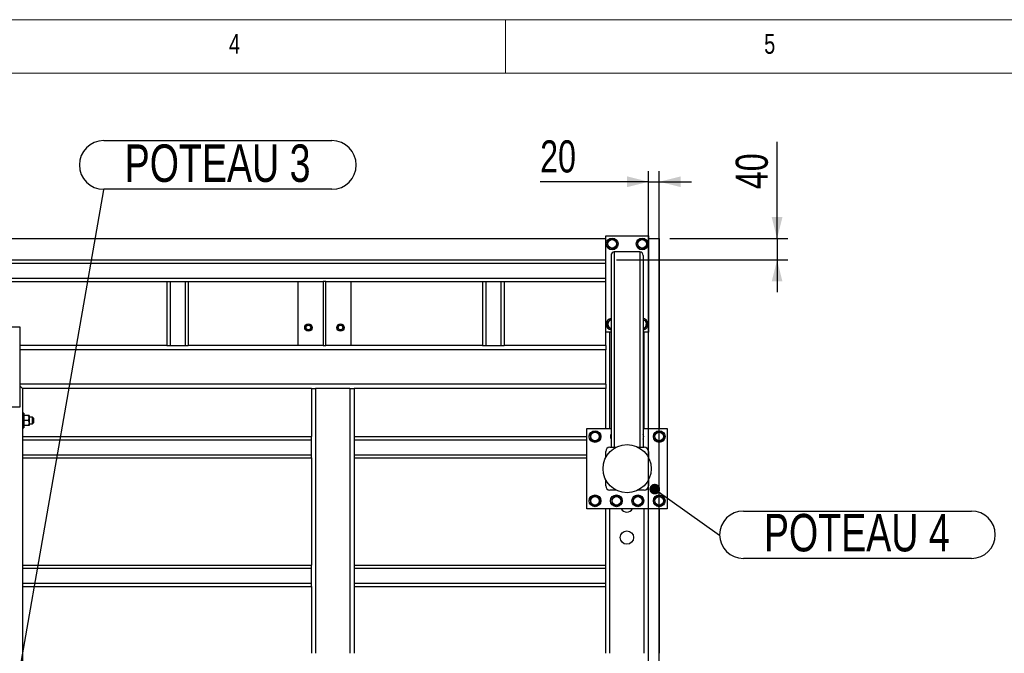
# Model space of a CAD drawing. Header units: millimetres. Extents: x 5 to 589, y 5 to 415.
# Tile 20 of 70: x 152 to 244, y 356 to 415. Entities that reach past the tile are written whole.
import ezdxf

# ---------------------------------------------------------------- set-up
doc = ezdxf.new("R2010")
doc.units = ezdxf.units.MM
doc.layers.add('COTES', color=1, linetype='Continuous')
doc.layers.add('NOTES', color=6, linetype='Continuous')
doc.layers.add('TRAIT-FORT', color=4, linetype='Continuous', lineweight=25)
doc.styles.add('SLDTEXTSTYLE0', font='TXT', dxfattribs={"width": 0.75})
doc.dimstyles.new('SLDDIMSTYLE3', dxfattribs={"dimtxt": 3, "dimasz": 2, "dimexe": 0, "dimexo": 0.0625, "dimgap": 0.75, "dimtad": 1, "dimdec": 0, "dimlfac": 20, "dimrnd": 1e-09, "dimzin": 12, "dimdsep": 46, "dimtxsty": 'SLDTEXTSTYLE0', "dimsah": 1, "dimcen": 0.09, "dimadec": 0, "dimazin": 3, "dimtfac": 1, "dimtdec": 0, "dimtmove": 0, "dimatfit": 0, "dimfxl": 1, "dimfrac": 2, "dimtolj": 1, "dimtzin": 12, "dimarcsym": 0})
doc.dimstyles.new('SLDDIMSTYLE4', dxfattribs={"dimtxt": 0.18, "dimasz": 1, "dimexe": 0, "dimexo": 0.0625, "dimgap": 0, "dimtad": 0, "dimtih": 1, "dimtoh": 1, "dimdec": 0, "dimrnd": 1e-09, "dimzin": 0, "dimdsep": 46, "dimtxsty": 'Standard', "dimblk1": 'DOT', "dimblk2": 'DOT', "dimsah": 1, "dimcen": 0.09, "dimadec": 0, "dimazin": 0, "dimtfac": 1, "dimtdec": 0, "dimtofl": 0, "dimtmove": 0, "dimatfit": 3, "dimldrblk": 'DOT', "dimfxl": 1, "dimfrac": 2, "dimtolj": 1, "dimtzin": 0, "dimarcsym": 0})

# ---------------------------------------------------------------- blocks, each defined once
blk = doc.blocks.new('_D_31')
at = {"layer": 'COTES', "color": 1, "transparency": 16777216}
for p, q in [((210.362, 306.551), (210.362, 400.859)), ((211.362, 320.501), (211.362, 400.859)), ((210.362, 399.859), (200.238, 399.859)), ((210.362, 399.859), (211.362, 399.859)), ((211.362, 399.859), (214.362, 399.859))]:
    blk.add_line(p, q, dxfattribs=at)
for points in [[(210.362, 399.859), (208.362, 400.359), (208.362, 399.359)], [(211.362, 399.859), (213.362, 399.359), (213.362, 400.359)]]:
    blk.add_solid(points, dxfattribs=at)
at = {"layer": 'COTES', "color": 1, "transparency": 16777216, "insert": (200.238, 403.726), "char_height": 3, "attachment_point": 1, "style": 'SLDTEXTSTYLE0'}
blk.add_mtext('20', dxfattribs=at)
blk = doc.blocks.new('_D_36')
at = {"layer": 'COTES', "color": 1, "transparency": 16777216}
for p, q in [((222.374, 394.551), (222.374, 403.599)), ((212.362, 394.551), (223.374, 394.551)), ((222.374, 394.551), (222.374, 392.551)), ((207.362, 392.551), (223.374, 392.551)), ((222.374, 392.551), (222.374, 389.551))]:
    blk.add_line(p, q, dxfattribs=at)
for points in [[(222.374, 394.551), (222.874, 396.551), (221.874, 396.551)], [(222.374, 392.551), (221.874, 390.551), (222.874, 390.551)]]:
    blk.add_solid(points, dxfattribs=at)
at = {"layer": 'COTES', "color": 1, "transparency": 16777216, "insert": (218.507, 399.166), "char_height": 3, "attachment_point": 1, "rotation": 90, "style": 'SLDTEXTSTYLE0'}
blk.add_mtext('40', dxfattribs=at)
blk = doc.blocks.new('SW_NOTE_2')
at = {"layer": 'NOTES', "color": 0}
for p, q in [((2.216, 2.259), (23.533, 2.259)), ((23.533, -2.172), (2.216, -2.172))]:
    blk.add_line(p, q, dxfattribs=at)
for centre, start, end in [((2.216, 0.044), 90, 270), ((23.533, 0.044), 270, 90)]:
    blk.add_arc(centre, 2.216, start, end, dxfattribs=at)
at = {"layer": 'NOTES', "color": 0, "insert": (12.818, 1.99), "char_height": 3.5, "attachment_point": 2, "style": 'SLDTEXTSTYLE0'}
blk.add_mtext('POTEAU 4', dxfattribs=at)
blk = doc.blocks.new('_Dot')
at = {"color": 0, "linetype": 'ByBlock', "lineweight": -2}
blk.add_line((-0.5, 0), (-1, 0), dxfattribs=at)
at = {"color": 0, "linetype": 'ByBlock', "const_width": 0.5}
blk.add_lwpolyline([(-0.25, 0, 1), (0.25, 0, 1)], format="xyb", close=True, dxfattribs=at)
blk = doc.blocks.new('SW_NOTE_15')
at = {"layer": 'NOTES', "color": 0}
for p, q in [((0, 4.595), (21.317, 4.595)), ((21.317, 0.044), (0, 0.044))]:
    blk.add_line(p, q, dxfattribs=at)
for centre, start, end in [((0, 2.319), 90, 270), ((21.317, 2.319), 270, 90)]:
    blk.add_arc(centre, 2.275, start, end, dxfattribs=at)
at = {"layer": 'NOTES', "color": 0, "insert": (10.641, 4.236), "char_height": 3.5, "attachment_point": 2, "style": 'SLDTEXTSTYLE0'}
blk.add_mtext('POTEAU 3', dxfattribs=at)

msp = doc.modelspace()

# ---------------------------------------------------------------- linework, layer by layer
at = {"color": 7, "linetype": 'Continuous', "lineweight": 18}
for p, q in [((589, 415), (5, 415)), ((197, 415), (197, 410)), ((584, 410), (10, 410))]:
    msp.add_line(p, q, dxfattribs=at)
at = {"layer": 'TRAIT-FORT', "color": 4, "linetype": 'Continuous', "lineweight": 25}
for p, q in [((206.362, 385.801), (206.362, 394.801)), ((206.362, 394.801), (210.362, 394.801)), ((210.362, 394.801), (210.362, 385.801)), ((147.362, 394.551), (206.362, 394.551)), ((210.362, 394.551), (211.362, 394.551)), ((211.362, 394.551), (211.362, 376.801)), ((206.862, 392.956), (206.862, 375.051)), ((207.162, 393.318), (207.162, 375.051)), ((209.562, 393.318), (207.162, 393.318)), ((209.562, 393.318), (209.562, 375.051)), ((209.862, 392.956), (209.862, 375.051)), ((148.862, 392.551), (206.362, 392.551)), ((149.162, 392.251), (206.362, 392.251)), ((150.562, 390.851), (206.362, 390.851)), ((150.862, 390.551), (165.362, 390.551)), ((165.362, 390.551), (165.362, 384.551)), ((165.362, 390.551), (165.662, 390.551)), ((165.662, 390.551), (165.662, 384.551)), ((165.662, 390.551), (167.062, 390.551)), ((167.062, 390.551), (167.062, 384.551)), ((167.062, 390.551), (167.362, 390.551)), ((167.362, 390.551), (167.362, 384.551)), ((167.362, 390.551), (179.962, 390.551)), ((177.587, 390.551), (177.587, 384.551)), ((180.212, 390.551), (179.962, 390.551)), ((179.962, 390.551), (179.962, 384.551)), ((180.212, 384.551), (180.212, 390.551)), ((180.212, 390.551), (194.862, 390.551)), ((182.587, 384.551), (182.587, 390.551)), ((194.862, 390.551), (194.862, 384.551)), ((194.862, 390.551), (195.162, 390.551)), ((195.162, 390.551), (195.162, 384.551)), ((195.162, 390.551), (196.562, 390.551)), ((196.562, 390.551), (196.562, 384.551)), ((196.562, 390.551), (196.862, 390.551)), ((196.862, 390.551), (196.862, 384.551)), ((196.862, 390.551), (206.362, 390.551)), ((144.112, 386.301), (151.612, 386.301)), ((151.612, 386.301), (151.612, 378.801)), ((206.862, 385.801), (206.362, 385.801)), ((206.362, 384.551), (206.362, 385.801)), ((206.762, 376.801), (206.762, 385.801)), ((210.362, 385.801), (209.862, 385.801)), ((209.962, 376.801), (209.962, 385.801)), ((210.362, 376.801), (210.362, 385.801)), ((165.362, 384.551), (151.612, 384.551)), ((165.362, 384.551), (165.662, 384.551)), ((165.662, 384.551), (167.062, 384.551)), ((167.062, 384.551), (167.362, 384.551)), ((179.962, 384.551), (167.362, 384.551)), ((179.962, 384.551), (180.212, 384.551)), ((194.862, 384.551), (180.212, 384.551)), ((194.862, 384.551), (195.162, 384.551)), ((195.162, 384.551), (196.562, 384.551)), ((196.562, 384.551), (196.862, 384.551)), ((206.362, 384.551), (196.862, 384.551)), ((206.362, 384.551), (206.362, 384.151)), ((206.362, 384.151), (151.612, 384.151)), ((206.362, 380.951), (206.362, 384.151)), ((206.362, 380.951), (151.612, 380.951)), ((206.362, 380.951), (206.362, 380.551)), ((151.612, 380.801), (151.862, 380.551)), ((151.862, 380.551), (151.612, 380.801)), ((151.862, 380.551), (151.862, 376.051)), ((178.862, 380.551), (151.862, 380.551)), ((178.862, 380.551), (178.862, 376.051)), ((178.862, 380.551), (179.262, 380.551)), ((182.462, 380.551), (179.262, 380.551)), ((179.262, 380.551), (179.262, 355.801)), ((182.462, 380.551), (182.862, 380.551)), ((182.462, 380.551), (182.462, 355.801)), ((182.862, 380.551), (182.862, 376.051)), ((206.362, 380.551), (182.862, 380.551)), ((206.362, 376.801), (206.362, 380.551)), ((151.612, 378.801), (149.362, 378.801)), ((151.987, 378.226), (151.862, 378.226)), ((151.987, 378.226), (151.987, 377.486)), ((151.987, 377.486), (151.987, 376.876)), ((152.413, 378.026), (152.06, 378.026)), ((152.413, 377.551), (152.06, 377.551)), ((152.487, 378.026), (152.487, 377.788)), ((152.812, 377.851), (152.487, 377.851)), ((152.487, 377.788), (152.487, 377.313)), ((152.487, 377.313), (152.487, 377.076)), ((152.487, 377.251), (152.812, 377.251)), ((152.887, 377.776), (152.812, 377.851)), ((152.812, 377.551), (152.812, 377.851)), ((152.812, 377.251), (152.812, 377.551)), ((152.812, 377.251), (152.887, 377.326)), ((152.887, 377.776), (152.887, 377.551)), ((152.887, 377.551), (152.887, 377.326)), ((151.862, 376.876), (151.987, 376.876)), ((152.413, 377.076), (152.06, 377.076)), ((204.612, 376.801), (206.862, 376.801)), ((204.612, 369.301), (204.612, 376.801)), ((209.862, 376.801), (212.112, 376.801)), ((212.112, 376.801), (212.112, 369.301)), ((151.862, 376.051), (178.862, 376.051)), ((151.862, 376.051), (151.862, 375.751)), ((151.862, 375.751), (178.862, 375.751)), ((151.862, 375.751), (151.862, 374.351)), ((178.862, 375.751), (178.862, 376.051)), ((178.862, 374.351), (178.862, 375.751)), ((182.862, 376.051), (204.612, 376.051)), ((182.862, 376.051), (182.862, 375.751)), ((182.862, 375.751), (182.862, 374.351)), ((182.862, 375.751), (204.612, 375.751)), ((206.362, 374.082), (206.362, 374.651)), ((206.762, 375.051), (207.331, 375.051)), ((209.393, 375.051), (209.962, 375.051)), ((210.362, 374.651), (210.362, 374.082)), ((151.862, 374.351), (178.862, 374.351)), ((151.862, 374.351), (151.862, 374.051)), ((151.862, 374.051), (151.862, 364.051)), ((151.862, 374.051), (178.862, 374.051)), ((178.862, 374.051), (178.862, 374.351)), ((178.862, 374.051), (178.862, 364.051)), ((182.862, 374.351), (182.862, 374.051)), ((182.862, 374.351), (204.612, 374.351)), ((182.862, 374.051), (182.862, 364.051)), ((182.862, 374.051), (204.612, 374.051)), ((206.362, 371.451), (206.362, 372.02)), ((210.362, 372.02), (210.362, 371.451)), ((207.331, 371.051), (206.762, 371.051)), ((209.962, 371.051), (209.393, 371.051)), ((212.112, 369.301), (204.612, 369.301)), ((206.362, 364.051), (206.362, 369.301)), ((206.762, 355.801), (206.762, 369.301)), ((209.962, 355.801), (209.962, 369.301)), ((210.362, 355.801), (210.362, 369.301)), ((211.362, 369.301), (211.362, 355.801)), ((151.862, 364.051), (151.862, 363.751)), ((151.862, 364.051), (178.862, 364.051)), ((151.862, 363.751), (178.862, 363.751)), ((151.862, 363.751), (151.862, 362.351)), ((178.862, 363.751), (178.862, 364.051)), ((178.862, 362.351), (178.862, 363.751)), ((182.862, 364.051), (182.862, 363.751)), ((182.862, 364.051), (206.362, 364.051)), ((182.862, 363.751), (182.862, 362.351)), ((182.862, 363.751), (206.362, 363.751)), ((206.362, 363.751), (206.362, 364.051)), ((206.362, 362.351), (206.362, 363.751)), ((151.862, 362.351), (178.862, 362.351)), ((151.862, 362.351), (151.862, 362.051)), ((151.862, 362.051), (151.862, 354.051)), ((151.862, 362.051), (178.862, 362.051)), ((178.862, 362.051), (178.862, 362.351)), ((178.862, 362.051), (178.862, 355.801)), ((182.862, 362.351), (206.362, 362.351)), ((182.862, 362.351), (182.862, 362.051)), ((182.862, 362.051), (182.862, 355.801)), ((182.862, 362.051), (206.362, 362.051)), ((206.362, 362.051), (206.362, 362.351)), ((206.362, 355.801), (206.362, 362.051))]:
    msp.add_line(p, q, dxfattribs=at)
for centre, radius in [((206.962, 394.051), 0.55), ((206.962, 394.051), 0.404), ((209.762, 394.051), 0.55), ((209.762, 394.051), 0.404), ((178.587, 386.237), 0.35), ((178.587, 386.237), 0.25), ((178.587, 386.237), 0.215), ((181.587, 386.237), 0.35), ((181.587, 386.237), 0.25), ((181.587, 386.237), 0.215), ((205.362, 376.051), 0.55), ((205.362, 376.051), 0.404), ((211.362, 376.051), 0.55), ((211.362, 376.051), 0.404), ((208.362, 373.051), 2.25), ((205.362, 370.051), 0.55), ((205.362, 370.051), 0.404), ((207.362, 370.051), 0.55), ((207.362, 370.051), 0.404), ((209.362, 370.051), 0.55), ((209.362, 370.051), 0.404), ((211.362, 370.051), 0.55), ((211.362, 370.051), 0.404), ((208.337, 366.612), 0.625)]:
    msp.add_circle(centre, radius, dxfattribs=at)
for centre, radius, start, end in [((206.962, 386.551), 0.55, 100.47568, 259.52432), ((206.962, 386.551), 0.404, 104.34015, 255.65985), ((209.762, 386.551), 0.55, 337.47733, 79.52432), ((209.762, 386.551), 0.404, 7.09378, 75.65985), ((209.762, 386.551), 0.404, 284.34015, 7.09378), ((209.762, 386.551), 0.55, 280.47568, 337.47733), ((207.362, 376.051), 0.55, 155.38002, 204.61998), ((209.362, 376.051), 0.55, 335.38002, 24.61998), ((206.762, 374.651), 0.4, 90, 180), ((209.962, 374.651), 0.4, 0, 90), ((206.762, 371.451), 0.4, 180, 270), ((209.962, 371.451), 0.4, 270, 0), ((208.337, 369.612), 0.625, 209.9025, 330.0975)]:
    msp.add_arc(centre, radius, start, end, dxfattribs=at)
for centre, start_param, end_param in [((207.162, 392.956), 3.141593, 4.712389), ((209.562, 392.956), 1.570796, 3.141593)]:
    msp.add_ellipse(centre, major_axis=(0, -0.362), ratio=0.829038, start_param=start_param, end_param=end_param, dxfattribs=at)
for points, knots in [([(206.901, 394.538), (206.867, 394.512), (206.799, 394.46), (206.697, 394.383), (206.6, 394.31), (206.54, 394.265), (206.51, 394.242)], [0, 0, 0, 0, 0.264605, 0.534948, 0.765343, 1, 1, 1, 1]), ([(206.51, 394.242), (206.518, 394.18), (206.53, 394.077), (206.549, 393.929), (206.561, 393.829), (206.568, 393.771), (206.571, 393.755)], [0, 0, 0, 0, 0.385549, 0.637642, 0.896546, 1, 1, 1, 1]), ([(207.023, 393.564), (206.983, 393.58), (206.904, 393.614), (206.786, 393.664), (206.674, 393.711), (206.605, 393.74), (206.571, 393.755)], [0, 0, 0, 0, 0.264605, 0.534948, 0.765343, 1, 1, 1, 1]), ([(206.901, 394.538), (206.941, 394.521), (207.02, 394.488), (207.137, 394.438), (207.25, 394.391), (207.319, 394.361), (207.353, 394.347)], [0, 0, 0, 0, 0.264605, 0.534948, 0.765343, 1, 1, 1, 1]), ([(207.023, 393.564), (207.057, 393.59), (207.125, 393.641), (207.227, 393.718), (207.324, 393.792), (207.384, 393.837), (207.414, 393.86)], [0, 0, 0, 0, 0.264605, 0.534948, 0.765343, 1, 1, 1, 1]), ([(207.353, 394.347), (207.361, 394.285), (207.374, 394.182), (207.392, 394.034), (207.405, 393.934), (207.412, 393.876), (207.414, 393.86)], [0, 0, 0, 0, 0.385549, 0.637642, 0.896546, 1, 1, 1, 1]), ([(209.701, 394.538), (209.667, 394.512), (209.599, 394.46), (209.497, 394.383), (209.4, 394.31), (209.34, 394.265), (209.31, 394.242)], [0, 0, 0, 0, 0.264605, 0.534948, 0.765343, 1, 1, 1, 1]), ([(209.31, 394.242), (209.318, 394.18), (209.33, 394.077), (209.349, 393.929), (209.361, 393.829), (209.368, 393.771), (209.371, 393.755)], [0, 0, 0, 0, 0.385549, 0.637642, 0.896546, 1, 1, 1, 1]), ([(209.823, 393.564), (209.783, 393.58), (209.704, 393.614), (209.586, 393.664), (209.474, 393.711), (209.405, 393.74), (209.371, 393.755)], [0, 0, 0, 0, 0.264605, 0.534948, 0.765343, 1, 1, 1, 1]), ([(209.701, 394.538), (209.741, 394.521), (209.82, 394.488), (209.937, 394.438), (210.05, 394.391), (210.119, 394.361), (210.153, 394.347)], [0, 0, 0, 0, 0.264605, 0.534948, 0.765343, 1, 1, 1, 1]), ([(209.823, 393.564), (209.857, 393.59), (209.925, 393.641), (210.027, 393.718), (210.124, 393.792), (210.184, 393.837), (210.214, 393.86)], [0, 0, 0, 0, 0.264605, 0.534948, 0.765343, 1, 1, 1, 1]), ([(210.153, 394.347), (210.161, 394.285), (210.174, 394.182), (210.192, 394.034), (210.205, 393.934), (210.212, 393.876), (210.214, 393.86)], [0, 0, 0, 0, 0.385549, 0.637642, 0.896546, 1, 1, 1, 1]), ([(206.862, 387.008), (206.841, 386.992), (206.785, 386.95), (206.697, 386.883), (206.6, 386.81), (206.54, 386.765), (206.51, 386.742)], [0, 0, 0, 0, 0.181368, 0.48231, 0.738783, 1, 1, 1, 1]), ([(206.51, 386.742), (206.518, 386.68), (206.53, 386.577), (206.549, 386.429), (206.561, 386.329), (206.568, 386.271), (206.571, 386.255)], [0, 0, 0, 0, 0.385549, 0.637642, 0.896546, 1, 1, 1, 1]), ([(209.862, 386.97), (209.889, 386.958), (209.951, 386.932), (210.05, 386.891), (210.119, 386.861), (210.153, 386.847)], [0, 0, 0, 0, 0.276914, 0.635144, 1, 1, 1, 1]), ([(209.862, 386.094), (209.883, 386.109), (209.939, 386.152), (210.027, 386.218), (210.124, 386.292), (210.184, 386.337), (210.214, 386.36)], [0, 0, 0, 0, 0.181368, 0.48231, 0.738783, 1, 1, 1, 1]), ([(210.153, 386.847), (210.161, 386.785), (210.174, 386.682), (210.192, 386.534), (210.205, 386.434), (210.212, 386.376), (210.214, 386.36)], [0, 0, 0, 0, 0.385549, 0.637642, 0.896546, 1, 1, 1, 1]), ([(206.862, 386.132), (206.835, 386.143), (206.773, 386.169), (206.674, 386.211), (206.605, 386.24), (206.571, 386.255)], [0, 0, 0, 0, 0.276914, 0.635144, 1, 1, 1, 1]), ([(152.06, 378.026), (152.043, 377.993), (152.008, 377.927), (151.988, 377.845), (151.987, 377.798), (151.987, 377.788)], [0, 0, 0, 0, 0.432385, 0.879554, 1, 1, 1, 1]), ([(152.06, 378.026), (152.046, 378.026), (152.018, 378.026), (151.992, 378.026), (151.989, 378.026), (151.987, 378.026)], [0, 0, 0, 0, 0.370457, 0.681018, 1, 1, 1, 1]), ([(151.987, 377.788), (151.991, 377.747), (152, 377.664), (152.04, 377.588), (152.06, 377.551)], [0, 0, 0, 0, 0.504, 1, 1, 1, 1]), ([(151.987, 377.313), (151.991, 377.355), (152, 377.438), (152.04, 377.513), (152.06, 377.551)], [0, 0, 0, 0, 0.504, 1, 1, 1, 1]), ([(152.06, 377.076), (152.043, 377.108), (152.008, 377.174), (151.988, 377.256), (151.987, 377.303), (151.987, 377.313)], [0, 0, 0, 0, 0.432385, 0.879554, 1, 1, 1, 1]), ([(152.487, 377.788), (152.483, 377.83), (152.474, 377.913), (152.434, 377.988), (152.413, 378.026)], [0, 0, 0, 0, 0.504, 1, 1, 1, 1]), ([(152.487, 378.026), (152.485, 378.026), (152.482, 378.026), (152.456, 378.026), (152.428, 378.026), (152.413, 378.026)], [0, 0, 0, 0, 0.30999, 0.629546, 1, 1, 1, 1]), ([(152.413, 377.551), (152.431, 377.583), (152.466, 377.649), (152.485, 377.731), (152.487, 377.778), (152.487, 377.788)], [0, 0, 0, 0, 0.4323851, 0.8795539, 1, 1, 1, 1]), ([(152.413, 377.551), (152.431, 377.518), (152.466, 377.452), (152.485, 377.37), (152.487, 377.323), (152.487, 377.313)], [0, 0, 0, 0, 0.4323851, 0.8795539, 1, 1, 1, 1]), ([(152.487, 377.313), (152.483, 377.272), (152.474, 377.189), (152.434, 377.113), (152.413, 377.076)], [0, 0, 0, 0, 0.504, 1, 1, 1, 1]), ([(152.06, 377.076), (152.046, 377.076), (152.018, 377.076), (151.992, 377.076), (151.989, 377.076), (151.987, 377.076)], [0, 0, 0, 0, 0.370457, 0.681018, 1, 1, 1, 1]), ([(152.487, 377.076), (152.485, 377.076), (152.482, 377.076), (152.456, 377.076), (152.428, 377.076), (152.413, 377.076)], [0, 0, 0, 0, 0.30999, 0.629546, 1, 1, 1, 1]), ([(205.301, 376.538), (205.267, 376.512), (205.199, 376.46), (205.097, 376.383), (205, 376.31), (204.94, 376.265), (204.91, 376.242)], [0, 0, 0, 0, 0.264605, 0.534948, 0.765343, 1, 1, 1, 1]), ([(204.91, 376.242), (204.918, 376.18), (204.93, 376.077), (204.949, 375.929), (204.961, 375.829), (204.968, 375.771), (204.971, 375.755)], [0, 0, 0, 0, 0.385549, 0.637642, 0.896546, 1, 1, 1, 1]), ([(205.301, 376.538), (205.341, 376.521), (205.42, 376.488), (205.537, 376.438), (205.65, 376.391), (205.719, 376.361), (205.753, 376.347)], [0, 0, 0, 0, 0.264605, 0.534948, 0.765343, 1, 1, 1, 1]), ([(205.753, 376.347), (205.761, 376.285), (205.774, 376.182), (205.792, 376.034), (205.805, 375.934), (205.812, 375.876), (205.814, 375.86)], [0, 0, 0, 0, 0.385549, 0.637642, 0.896546, 1, 1, 1, 1]), ([(211.301, 376.538), (211.267, 376.512), (211.199, 376.46), (211.097, 376.383), (211, 376.31), (210.94, 376.265), (210.91, 376.242)], [0, 0, 0, 0, 0.264605, 0.534948, 0.765343, 1, 1, 1, 1]), ([(210.91, 376.242), (210.918, 376.18), (210.93, 376.077), (210.949, 375.929), (210.961, 375.829), (210.968, 375.771), (210.971, 375.755)], [0, 0, 0, 0, 0.385549, 0.637642, 0.896546, 1, 1, 1, 1]), ([(211.301, 376.538), (211.341, 376.521), (211.42, 376.488), (211.537, 376.438), (211.65, 376.391), (211.719, 376.361), (211.753, 376.347)], [0, 0, 0, 0, 0.264605, 0.534948, 0.765343, 1, 1, 1, 1]), ([(211.753, 376.347), (211.761, 376.285), (211.774, 376.182), (211.792, 376.034), (211.805, 375.934), (211.812, 375.876), (211.814, 375.86)], [0, 0, 0, 0, 0.385549, 0.637642, 0.896546, 1, 1, 1, 1]), ([(205.423, 375.564), (205.383, 375.58), (205.304, 375.614), (205.186, 375.664), (205.074, 375.711), (205.005, 375.74), (204.971, 375.755)], [0, 0, 0, 0, 0.264605, 0.534948, 0.765343, 1, 1, 1, 1]), ([(205.423, 375.564), (205.457, 375.59), (205.525, 375.641), (205.627, 375.718), (205.724, 375.792), (205.784, 375.837), (205.814, 375.86)], [0, 0, 0, 0, 0.264605, 0.534948, 0.765343, 1, 1, 1, 1]), ([(211.423, 375.564), (211.383, 375.58), (211.304, 375.614), (211.186, 375.664), (211.074, 375.711), (211.005, 375.74), (210.971, 375.755)], [0, 0, 0, 0, 0.264605, 0.534948, 0.765343, 1, 1, 1, 1]), ([(211.423, 375.564), (211.457, 375.59), (211.525, 375.641), (211.627, 375.718), (211.724, 375.792), (211.784, 375.837), (211.814, 375.86)], [0, 0, 0, 0, 0.264605, 0.534948, 0.765343, 1, 1, 1, 1]), ([(205.301, 370.538), (205.267, 370.512), (205.199, 370.46), (205.097, 370.383), (205, 370.31), (204.94, 370.265), (204.91, 370.242)], [0, 0, 0, 0, 0.264605, 0.534948, 0.765343, 1, 1, 1, 1]), ([(204.91, 370.242), (204.918, 370.18), (204.93, 370.077), (204.949, 369.929), (204.961, 369.829), (204.968, 369.771), (204.971, 369.755)], [0, 0, 0, 0, 0.385549, 0.637642, 0.896546, 1, 1, 1, 1]), ([(205.301, 370.538), (205.341, 370.521), (205.42, 370.488), (205.537, 370.438), (205.65, 370.391), (205.719, 370.361), (205.753, 370.347)], [0, 0, 0, 0, 0.264605, 0.534948, 0.765343, 1, 1, 1, 1]), ([(205.423, 369.564), (205.457, 369.59), (205.525, 369.641), (205.627, 369.718), (205.724, 369.792), (205.784, 369.837), (205.814, 369.86)], [0, 0, 0, 0, 0.264605, 0.534948, 0.765343, 1, 1, 1, 1]), ([(205.753, 370.347), (205.761, 370.285), (205.774, 370.182), (205.792, 370.034), (205.805, 369.934), (205.812, 369.876), (205.814, 369.86)], [0, 0, 0, 0, 0.385549, 0.637642, 0.896546, 1, 1, 1, 1]), ([(207.301, 370.538), (207.267, 370.512), (207.199, 370.46), (207.097, 370.383), (207, 370.31), (206.94, 370.265), (206.91, 370.242)], [0, 0, 0, 0, 0.264605, 0.534948, 0.765343, 1, 1, 1, 1]), ([(206.91, 370.242), (206.918, 370.18), (206.93, 370.077), (206.949, 369.929), (206.961, 369.829), (206.968, 369.771), (206.971, 369.755)], [0, 0, 0, 0, 0.385549, 0.637642, 0.896546, 1, 1, 1, 1]), ([(207.301, 370.538), (207.341, 370.521), (207.42, 370.488), (207.537, 370.438), (207.65, 370.391), (207.719, 370.361), (207.753, 370.347)], [0, 0, 0, 0, 0.264605, 0.534948, 0.765343, 1, 1, 1, 1]), ([(207.423, 369.564), (207.457, 369.59), (207.525, 369.641), (207.627, 369.718), (207.724, 369.792), (207.784, 369.837), (207.814, 369.86)], [0, 0, 0, 0, 0.264605, 0.534948, 0.765343, 1, 1, 1, 1]), ([(207.753, 370.347), (207.761, 370.285), (207.774, 370.182), (207.792, 370.034), (207.805, 369.934), (207.812, 369.876), (207.814, 369.86)], [0, 0, 0, 0, 0.385549, 0.637642, 0.896546, 1, 1, 1, 1]), ([(209.301, 370.538), (209.267, 370.512), (209.199, 370.46), (209.097, 370.383), (209, 370.31), (208.94, 370.265), (208.91, 370.242)], [0, 0, 0, 0, 0.264605, 0.534948, 0.765343, 1, 1, 1, 1]), ([(208.91, 370.242), (208.918, 370.18), (208.93, 370.077), (208.949, 369.929), (208.961, 369.829), (208.968, 369.771), (208.971, 369.755)], [0, 0, 0, 0, 0.385549, 0.637642, 0.896546, 1, 1, 1, 1]), ([(209.301, 370.538), (209.341, 370.521), (209.42, 370.488), (209.537, 370.438), (209.65, 370.391), (209.719, 370.361), (209.753, 370.347)], [0, 0, 0, 0, 0.264605, 0.534948, 0.765343, 1, 1, 1, 1]), ([(209.423, 369.564), (209.457, 369.59), (209.525, 369.641), (209.627, 369.718), (209.724, 369.792), (209.784, 369.837), (209.814, 369.86)], [0, 0, 0, 0, 0.264605, 0.534948, 0.765343, 1, 1, 1, 1]), ([(209.753, 370.347), (209.761, 370.285), (209.774, 370.182), (209.792, 370.034), (209.805, 369.934), (209.812, 369.876), (209.814, 369.86)], [0, 0, 0, 0, 0.385549, 0.637642, 0.896546, 1, 1, 1, 1]), ([(211.301, 370.538), (211.267, 370.512), (211.199, 370.46), (211.097, 370.383), (211, 370.31), (210.94, 370.265), (210.91, 370.242)], [0, 0, 0, 0, 0.264605, 0.534948, 0.765343, 1, 1, 1, 1]), ([(210.91, 370.242), (210.918, 370.18), (210.93, 370.077), (210.949, 369.929), (210.961, 369.829), (210.968, 369.771), (210.971, 369.755)], [0, 0, 0, 0, 0.385549, 0.637642, 0.896546, 1, 1, 1, 1]), ([(211.301, 370.538), (211.341, 370.521), (211.42, 370.488), (211.537, 370.438), (211.65, 370.391), (211.719, 370.361), (211.753, 370.347)], [0, 0, 0, 0, 0.264605, 0.534948, 0.765343, 1, 1, 1, 1]), ([(211.423, 369.564), (211.457, 369.59), (211.525, 369.641), (211.627, 369.718), (211.724, 369.792), (211.784, 369.837), (211.814, 369.86)], [0, 0, 0, 0, 0.264605, 0.534948, 0.765343, 1, 1, 1, 1]), ([(211.753, 370.347), (211.761, 370.285), (211.774, 370.182), (211.792, 370.034), (211.805, 369.934), (211.812, 369.876), (211.814, 369.86)], [0, 0, 0, 0, 0.385549, 0.637642, 0.896546, 1, 1, 1, 1]), ([(205.423, 369.564), (205.383, 369.58), (205.304, 369.614), (205.186, 369.664), (205.074, 369.711), (205.005, 369.74), (204.971, 369.755)], [0, 0, 0, 0, 0.264605, 0.534948, 0.765343, 1, 1, 1, 1]), ([(207.423, 369.564), (207.383, 369.58), (207.304, 369.614), (207.186, 369.664), (207.074, 369.711), (207.005, 369.74), (206.971, 369.755)], [0, 0, 0, 0, 0.264605, 0.534948, 0.765343, 1, 1, 1, 1]), ([(209.423, 369.564), (209.383, 369.58), (209.304, 369.614), (209.186, 369.664), (209.074, 369.711), (209.005, 369.74), (208.971, 369.755)], [0, 0, 0, 0, 0.264605, 0.534948, 0.765343, 1, 1, 1, 1]), ([(211.423, 369.564), (211.383, 369.58), (211.304, 369.614), (211.186, 369.664), (211.074, 369.711), (211.005, 369.74), (210.971, 369.755)], [0, 0, 0, 0, 0.264605, 0.534948, 0.765343, 1, 1, 1, 1])]:
    msp.add_open_spline(points, degree=3, knots=knots, dxfattribs=at)

# ---------------------------------------------------------------- block references
at = {"layer": 'NOTES', "color": 211}
for name, p in [('SW_NOTE_15', (159.461, 399.109)), ('SW_NOTE_2', (217.006, 366.834))]:
    msp.add_blockref(name, p, dxfattribs=at)

# ---------------------------------------------------------------- texts
at = {"layer": 'NOTES', "color": 211, "char_height": 1.852, "attachment_point": 1, "style": 'SLDTEXTSTYLE0'}
for s, insert in [('4', (171.167, 413.668)), ('5', (221.167, 413.668))]:
    msp.add_mtext(s, dxfattribs=dict(at, insert=insert))

# ---------------------------------------------------------------- dimensions: what is measured, and where the dimension line sits
at = {"layer": 'COTES', "color": 1}
dim = msp.add_linear_dim(base=(211.362, 399.859), p1=(210.362, 305.551), p2=(211.362, 319.501), dimstyle='SLDDIMSTYLE3', dxfattribs=at)
dim.commit()
dim.dimension.update_dxf_attribs({"geometry": '_D_31', "text_midpoint": (202.455, 399.859), "dimtype": 160})
dim = msp.add_linear_dim(base=(222.374, 392.551), p1=(211.362, 394.551), p2=(206.362, 392.551), angle=90, dimstyle='SLDDIMSTYLE3', dxfattribs=at)
dim.commit()
dim.dimension.update_dxf_attribs({"geometry": '_D_36', "text_midpoint": (222.374, 401.383), "dimtype": 160})

# ---------------------------------------------------------------- leaders
at = {"layer": 'NOTES', "color": 211}
for points in [[(150.766, 349.349), (159.461, 399.109)], [(210.944, 371.138), (217.006, 366.834)]]:
    msp.add_leader(points, dimstyle='SLDDIMSTYLE4', dxfattribs=at)

doc.saveas('drawing.dxf')
